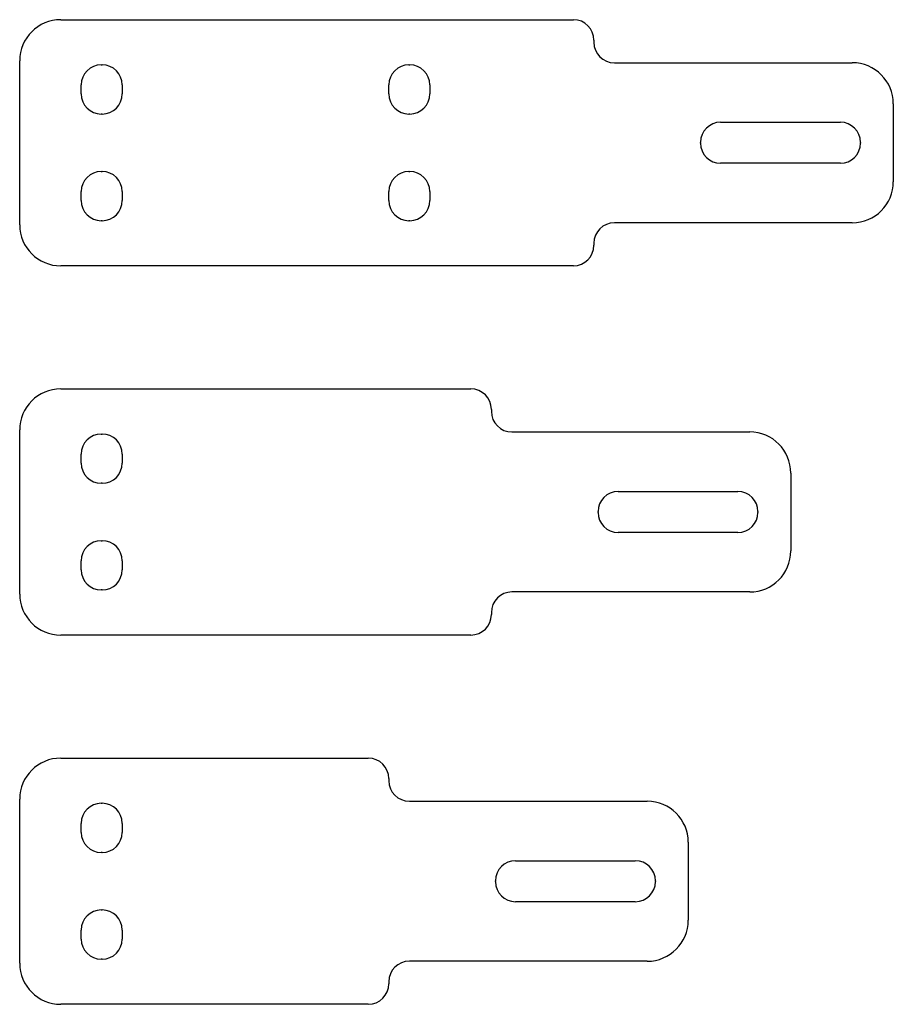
# Model space of a CAD drawing. Header units: millimetres. Extents: x 29 to 242, y 71 to 311.
import ezdxf

# ---------------------------------------------------------------- set-up
doc = ezdxf.new("R2010")
doc.units = ezdxf.units.MM
doc.header["$LTSCALE"] = 24.821862
doc.layers.get('0').update_dxf_attribs({"linetype": 'CONTINUOUS'})

msp = doc.modelspace()

# ---------------------------------------------------------------- linework, layer by layer
at = {"color": 7, "linetype": 'Continuous'}
for p, q in [((38.59, 311.33), (163.59, 311.33)), ((168.59, 306.33), (168.59, 305.83)), ((28.59, 261.33), (28.59, 301.33)), ((48.49, 300.33), (48.69, 300.33)), ((123.49, 300.33), (123.69, 300.33)), ((173.59, 300.83), (231.59, 300.83)), ((43.59, 293.23), (43.59, 295.43)), ((53.59, 295.43), (53.59, 293.23)), ((118.59, 293.23), (118.59, 295.43)), ((128.59, 295.43), (128.59, 293.23)), ((241.59, 290.83), (241.59, 271.83)), ((48.69, 288.33), (48.49, 288.33)), ((123.69, 288.33), (123.49, 288.33)), ((199.49, 286.33), (228.69, 286.33)), ((194.59, 281.23), (194.59, 281.43)), ((233.59, 281.43), (233.59, 281.23)), ((228.69, 276.33), (199.49, 276.33)), ((48.49, 274.33), (48.69, 274.33)), ((123.49, 274.33), (123.69, 274.33)), ((43.59, 267.23), (43.59, 269.43)), ((53.59, 269.43), (53.59, 267.23)), ((118.59, 267.23), (118.59, 269.43)), ((128.59, 269.43), (128.59, 267.23)), ((48.69, 262.33), (48.49, 262.33)), ((123.69, 262.33), (123.49, 262.33)), ((231.59, 261.83), (173.59, 261.83)), ((168.59, 256.83), (168.59, 256.33)), ((163.59, 251.33), (38.59, 251.33)), ((38.59, 221.33), (138.59, 221.33)), ((143.59, 216.33), (143.59, 215.83)), ((28.59, 171.33), (28.59, 211.33)), ((48.49, 210.33), (48.69, 210.33)), ((148.59, 210.83), (206.59, 210.83)), ((43.59, 203.23), (43.59, 205.43)), ((53.59, 205.43), (53.59, 203.23)), ((216.59, 200.83), (216.59, 181.83)), ((48.69, 198.33), (48.49, 198.33)), ((174.49, 196.33), (203.69, 196.33)), ((169.59, 191.23), (169.59, 191.43)), ((208.59, 191.43), (208.59, 191.23)), ((203.69, 186.33), (174.49, 186.33)), ((48.49, 184.33), (48.69, 184.33)), ((43.59, 177.23), (43.59, 179.43)), ((53.59, 179.43), (53.59, 177.23)), ((48.69, 172.33), (48.49, 172.33)), ((206.59, 171.83), (148.59, 171.83)), ((143.59, 166.83), (143.59, 166.33)), ((138.59, 161.33), (38.59, 161.33)), ((38.59, 131.33), (113.59, 131.33)), ((118.59, 126.33), (118.59, 125.83)), ((28.59, 81.33), (28.59, 121.33)), ((48.49, 120.33), (48.69, 120.33)), ((123.59, 120.83), (181.59, 120.83)), ((43.59, 113.23), (43.59, 115.43)), ((53.59, 115.43), (53.59, 113.23)), ((191.59, 110.83), (191.59, 91.83)), ((48.69, 108.33), (48.49, 108.33)), ((149.49, 106.33), (178.69, 106.33)), ((144.59, 101.23), (144.59, 101.43)), ((183.59, 101.43), (183.59, 101.23)), ((178.69, 96.33), (149.49, 96.33)), ((48.49, 94.33), (48.69, 94.33)), ((43.59, 87.23), (43.59, 89.43)), ((53.59, 89.43), (53.59, 87.23)), ((48.69, 82.33), (48.49, 82.33)), ((181.59, 81.83), (123.59, 81.83)), ((118.59, 76.83), (118.59, 76.33)), ((113.59, 71.33), (38.59, 71.33))]:
    msp.add_line(p, q, dxfattribs=at)
for centre, radius, start, end in [((38.59, 301.33), 10, 90, 180), ((163.59, 306.33), 5, 0, 90), ((173.59, 305.83), 5, 180, 270), ((48.49, 295.43), 4.9, 90, 180), ((48.69, 295.43), 4.9, 0, 90), ((123.49, 295.43), 4.9, 90, 180), ((123.69, 295.43), 4.9, 0, 90), ((231.59, 290.83), 10, 0, 90), ((48.49, 293.23), 4.9, 180, 270), ((48.69, 293.23), 4.9, 270, 360), ((123.49, 293.23), 4.9, 180, 270), ((123.69, 293.23), 4.9, 270, 360), ((199.49, 281.43), 4.9, 90, 180), ((228.69, 281.43), 4.9, 0, 90), ((199.49, 281.23), 4.9, 180, 270), ((228.69, 281.23), 4.9, 270, 360), ((48.49, 269.43), 4.9, 90, 180), ((48.69, 269.43), 4.9, 0, 90), ((123.49, 269.43), 4.9, 90, 180), ((123.69, 269.43), 4.9, 0, 90), ((231.59, 271.83), 10, 270, 360), ((48.49, 267.23), 4.9, 180, 270), ((48.69, 267.23), 4.9, 270, 360), ((123.49, 267.23), 4.9, 180, 270), ((123.69, 267.23), 4.9, 270, 360), ((173.59, 256.83), 5, 90, 180), ((38.59, 261.33), 10, 180, 270), ((163.59, 256.33), 5, 270, 360), ((38.59, 211.33), 10, 90, 180), ((138.59, 216.33), 5, 0, 90), ((148.59, 215.83), 5, 180, 270), ((48.49, 205.43), 4.9, 90, 180), ((48.69, 205.43), 4.9, 0, 90), ((206.59, 200.83), 10, 0, 90), ((48.49, 203.23), 4.9, 180, 270), ((48.69, 203.23), 4.9, 270, 360), ((174.49, 191.43), 4.9, 90, 180), ((203.69, 191.43), 4.9, 0, 90), ((174.49, 191.23), 4.9, 180, 270), ((203.69, 191.23), 4.9, 270, 360), ((48.49, 179.43), 4.9, 90, 180), ((48.69, 179.43), 4.9, 0, 90), ((206.59, 181.83), 10, 270, 360), ((48.49, 177.23), 4.9, 180, 270), ((48.69, 177.23), 4.9, 270, 360), ((38.59, 171.33), 10, 180, 270), ((148.59, 166.83), 5, 90, 180), ((138.59, 166.33), 5, 270, 360), ((38.59, 121.33), 10, 90, 180), ((113.59, 126.33), 5, 0, 90), ((123.59, 125.83), 5, 180, 270), ((48.49, 115.43), 4.9, 90, 180), ((48.69, 115.43), 4.9, 0, 90), ((181.59, 110.83), 10, 0, 90), ((48.49, 113.23), 4.9, 180, 270), ((48.69, 113.23), 4.9, 270, 360), ((149.49, 101.43), 4.9, 90, 180), ((178.69, 101.43), 4.9, 0, 90), ((149.49, 101.23), 4.9, 180, 270), ((178.69, 101.23), 4.9, 270, 360), ((48.49, 89.43), 4.9, 90, 180), ((48.69, 89.43), 4.9, 0, 90), ((181.59, 91.83), 10, 270, 360), ((48.49, 87.23), 4.9, 180, 270), ((48.69, 87.23), 4.9, 270, 360), ((123.59, 76.83), 5, 90, 180), ((38.59, 81.33), 10, 180, 270), ((113.59, 76.33), 5, 270, 360)]:
    msp.add_arc(centre, radius, start, end, dxfattribs=at)

doc.saveas('drawing.dxf')
